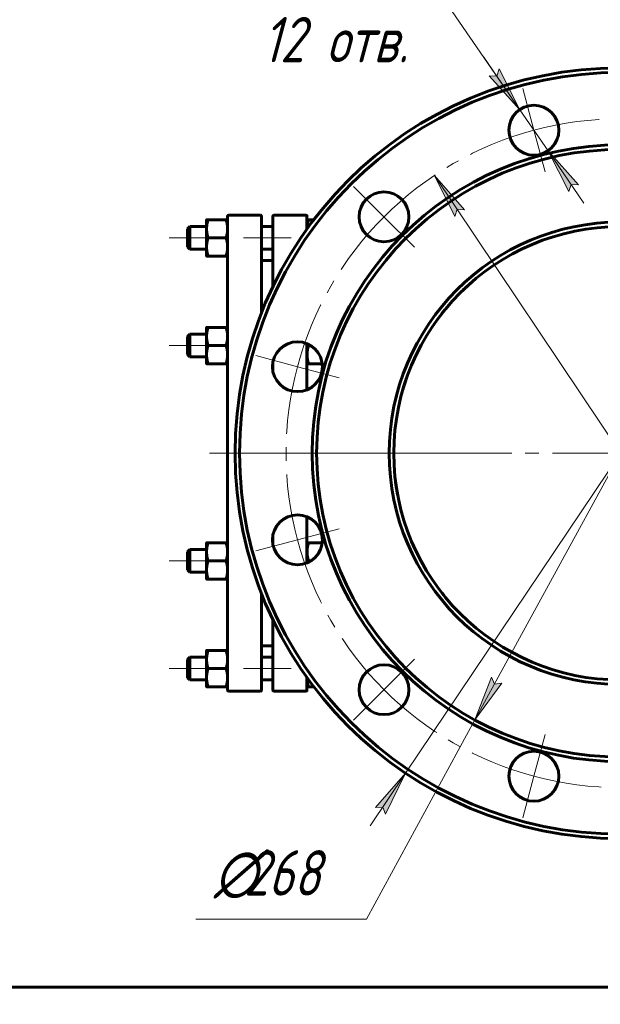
# Model space of a CAD drawing. Header units: millimetres. Extents: x 0 to 420, y -77 to 297.
# Tile 3 of 10: x 86 to 150, y 3 to 112. Entities that reach past the tile are written whole.
import ezdxf

# ---------------------------------------------------------------- set-up
doc = ezdxf.new("R2010")
doc.units = ezdxf.units.MM
for name, pattern in [('K5LT_AXLED', [12, 7.5, -1.5, 1.5, -1.5]), ('K5LT_BASIC', [0]), ('K5LT_THIN', [0])]:
    doc.linetypes.add(name, pattern=pattern)
doc.layers.add('Системный слой', color=7, linetype='Continuous')
doc.layers.add('Системный слой (1)', color=7, linetype='Continuous', true_color=0x6c6c6c)
doc.styles.add('KDIMTEXTSTYLE', font='GOST_AU.SHX', dxfattribs={"width": 0.96, "oblique": 15, "height": 5})
doc.styles.add('KTEXTSTYLE', font='GOST_AU.SHX', dxfattribs={"width": 0.96, "height": 5})
doc.dimstyles.new('KDIMSTYLE (0.25)', dxfattribs={"dimtxt": 5, "dimasz": 1, "dimexe": 2, "dimexo": 0, "dimgap": 1, "dimtad": 1, "dimlfac": 4, "dimtxsty": 'KDIMTEXTSTYLE', "dimsah": 1, "dimcen": 0, "dimdle": 1, "dimadec": 0, "dimazin": 0, "dimtfac": 0.667, "dimtmove": 0, "dimatfit": 3, "dimfxl": 1, "dimtvp": 1, "dimtolj": 1, "dimtzin": 0, "dimarcsym": 0})

# ---------------------------------------------------------------- blocks, each defined once
blk = doc.blocks.new('U23')
at = {"layer": 'Системный слой (1)', "linetype": 'K5LT_BASIC', "lineweight": 60}
for p, q in [((112.38, 90), (112.38, 79.41)), ((112.38, 48.35), (112.38, 37.75))]:
    blk.add_line(p, q, dxfattribs=at)
blk = doc.blocks.new('U24')
at = {"layer": 'Системный слой (1)', "linetype": 'K5LT_BASIC', "lineweight": 60}
for p, q in [((113.63, 82.28), (113.63, 90)), ((113.63, 72.87), (113.63, 73.98)), ((113.63, 53.78), (113.63, 54.89)), ((113.63, 37.75), (113.63, 45.48))]:
    blk.add_line(p, q, dxfattribs=at)
blk = doc.blocks.new('U25')
at = {"layer": 'Системный слой (1)', "linetype": 'K5LT_BASIC', "lineweight": 60}
for p, q in [((127.16, 60.64), (127.19, 60.4)), ((127.19, 60.4), (127.22, 60.16)), ((127.22, 60.16), (127.26, 59.93))]:
    blk.add_line(p, q, dxfattribs=at)
blk = doc.blocks.new('U26')
at = {"layer": 'Системный слой (1)', "linetype": 'K5LT_BASIC', "lineweight": 60}
for p, q in [((128.17, 71.6), (128.29, 71.97)), ((127.94, 70.86), (128.05, 71.24)), ((128.05, 71.24), (128.17, 71.6))]:
    blk.add_line(p, q, dxfattribs=at)
blk = doc.blocks.new('U27')
at = {"layer": 'Системный слой (1)', "linetype": 'K5LT_BASIC', "lineweight": 60}
for p, q in [((127.21, 60.23), (127.15, 60.7)), ((127.29, 59.77), (127.21, 60.23)), ((127.37, 59.31), (127.29, 59.77))]:
    blk.add_line(p, q, dxfattribs=at)
blk = doc.blocks.new('U28')
at = {"layer": 'Системный слой (1)', "linetype": 'K5LT_BASIC', "lineweight": 60}
for p, q in [((117.38, 88.63), (117.38, 88.62)), ((117.38, 88.62), (117.38, 88.62)), ((117.38, 88.62), (117.38, 88.61))]:
    blk.add_line(p, q, dxfattribs=at)
blk = doc.blocks.new('U30')
at = {"layer": 'Системный слой (1)', "linetype": 'K5LT_BASIC', "lineweight": 60}
for p, q in [((131.75, 49.15), (131.73, 49.17)), ((131.76, 49.13), (131.75, 49.15)), ((131.77, 49.11), (131.76, 49.13))]:
    blk.add_line(p, q, dxfattribs=at)
blk = doc.blocks.new('U31')
at = {"layer": 'Системный слой (1)', "linetype": 'K5LT_BASIC', "lineweight": 60}
for p, q in [((128.93, 54.11), (129.1, 53.72)), ((129.1, 53.72), (129.27, 53.34)), ((129.27, 53.34), (129.45, 52.97))]:
    blk.add_line(p, q, dxfattribs=at)
blk = doc.blocks.new('U32')
at = {"layer": 'Системный слой (1)', "linetype": 'K5LT_BASIC', "lineweight": 60}
for p, q in [((128.23, 71.78), (128.09, 71.36)), ((128.37, 72.19), (128.23, 71.78)), ((128.09, 71.36), (127.96, 70.94))]:
    blk.add_line(p, q, dxfattribs=at)
blk = doc.blocks.new('U34')
at = {"layer": 'Системный слой (1)', "linetype": 'K5LT_BASIC', "lineweight": 60}
for p, q in [((117.52, 75.9), (117.53, 75.86)), ((117.53, 75.86), (117.55, 75.81)), ((117.55, 75.81), (117.56, 75.76))]:
    blk.add_line(p, q, dxfattribs=at)
blk = doc.blocks.new('U35')
at = {"layer": 'Системный слой (1)', "linetype": 'K5LT_BASIC', "lineweight": 60}
for p, q in [((117.53, 51.9), (117.51, 51.85)), ((117.55, 51.96), (117.53, 51.9)), ((117.56, 52.01), (117.55, 51.96))]:
    blk.add_line(p, q, dxfattribs=at)
blk = doc.blocks.new('U37')
at = {"layer": 'Системный слой (1)', "linetype": 'K5LT_BASIC', "lineweight": 60}
for p, q in [((117.38, 90), (117.38, 88.61)), ((117.38, 75.96), (117.38, 70.88)), ((117.38, 56.87), (117.38, 51.8)), ((117.38, 39.15), (117.38, 37.75))]:
    blk.add_line(p, q, dxfattribs=at)
blk = doc.blocks.new('U39')
at = {"layer": 'Системный слой (1)', "linetype": 'K5LT_BASIC', "lineweight": 60}
for p, q in [((108.63, 63.88), (108.63, 90)), ((108.63, 37.75), (108.63, 63.88))]:
    blk.add_line(p, q, dxfattribs=at)
blk = doc.blocks.new('U41')
at = {"layer": 'Системный слой (1)', "linetype": 'K5LT_BASIC', "lineweight": 60}
for p, q in [((117.38, 39.15), (117.38, 39.14)), ((117.38, 39.14), (117.38, 39.14)), ((117.38, 39.14), (117.38, 39.13))]:
    blk.add_line(p, q, dxfattribs=at)
blk = doc.blocks.new('U43')
at = {"layer": 'Системный слой (1)', "linetype": 'K5LT_BASIC', "lineweight": 60}
for p, q in [((131.9, 78.82), (132.25, 79.28)), ((132.25, 79.28), (132.59, 79.7)), ((131.56, 78.35), (131.9, 78.82))]:
    blk.add_line(p, q, dxfattribs=at)
blk = doc.blocks.new('U44')
at = {"layer": 'Системный слой (1)', "linetype": 'K5LT_BASIC', "lineweight": 60}
for p, q in [((134.46, 46.02), (134.36, 46.11)), ((134.55, 45.92), (134.46, 46.02)), ((134.65, 45.83), (134.55, 45.92))]:
    blk.add_line(p, q, dxfattribs=at)
blk = doc.blocks.new('U55')
at = {"layer": 'Системный слой (1)', "linetype": 'K5LT_BASIC', "lineweight": 60}
for p, q in [((134.43, 81.71), (134.52, 81.8)), ((134.52, 81.8), (134.6, 81.89)), ((134.6, 81.89), (134.69, 81.97))]:
    blk.add_line(p, q, dxfattribs=at)
blk = doc.blocks.new('U59')
at = {"layer": 'Системный слой (1)', "linetype": 'K5LT_BASIC', "lineweight": 60}
for p, q in [((135.52, 45.03), (135.49, 45.06)), ((135.55, 45.01), (135.52, 45.03)), ((135.58, 44.98), (135.55, 45.01))]:
    blk.add_line(p, q, dxfattribs=at)
blk = doc.blocks.new('U61')
at = {"layer": 'Системный слой (1)', "linetype": 'K5LT_BASIC', "lineweight": 60}
for p, q in [((132.28, 48.44), (132.46, 48.22)), ((132.46, 48.22), (132.63, 48.01)), ((132.63, 48.01), (132.8, 47.8))]:
    blk.add_line(p, q, dxfattribs=at)
blk = doc.blocks.new('U63')
at = {"layer": 'Системный слой (1)', "linetype": 'K5LT_BASIC', "lineweight": 60}
for p, q in [((132.54, 79.64), (132.16, 79.16)), ((131.77, 78.64), (131.38, 78.09)), ((132.16, 79.16), (131.77, 78.64))]:
    blk.add_line(p, q, dxfattribs=at)
blk = doc.blocks.new('U68')
at = {"layer": 'Системный слой (1)', "linetype": 'K5LT_BASIC', "lineweight": 60}
for p, q in [((135.75, 82.92), (135.74, 82.92)), ((135.74, 82.92), (135.74, 82.91)), ((135.75, 82.92), (135.75, 82.92))]:
    blk.add_line(p, q, dxfattribs=at)
blk = doc.blocks.new('U70')
at = {"layer": 'Системный слой (1)', "linetype": 'K5LT_AXLED', "lineweight": 18}
for q in [(151.95, 108.38), (107.45, 63.88), (196.45, 63.88), (151.95, 19.38)]:
    blk.add_line((151.95, 63.88), q, dxfattribs=at)
blk = doc.blocks.new('D2')
at = {"layer": 'Системный слой (1)'}
for points in [[(140.84, 101.76), (138.56, 106.26), (138.3, 105.47), (137.47, 105.51)], [(147.33, 93.48), (143.96, 97.23), (146.25, 92.74), (146.51, 93.52)]]:
    blk.add_hatch(color=256, dxfattribs=at).paths.add_polyline_path(points)
at = {"layer": 'Системный слой (1)', "linetype": 'K5LT_THIN', "lineweight": 18}
for p, q in [((140.84, 101.76), (132.59, 113.78)), ((140.84, 101.76), (136.88, 107.54)), ((138.3, 105.47), (137.47, 105.51)), ((137.47, 105.51), (140.84, 101.76)), ((138.56, 106.26), (138.3, 105.47)), ((140.84, 101.76), (138.56, 106.26)), ((143.96, 97.23), (140.84, 101.76)), ((143.96, 97.23), (146.25, 92.74)), ((147.33, 93.48), (143.96, 97.23)), ((143.96, 97.23), (147.92, 91.46)), ((146.25, 92.74), (146.51, 93.52)), ((146.51, 93.52), (147.33, 93.48))]:
    blk.add_line(p, q, dxfattribs=at)
blk.add_wipeout([(112.47, 105.4), (112.47, 122.16), (129.87, 122.16), (129.87, 105.4)]).dxf.layer = 'Системный слой (1)'
blk.add_line((132.59, 113.78), (110.47, 113.78), dxfattribs=at)
at = {"layer": 'Системный слой (1)', "char_height": 5, "attachment_point": 1, "style": 'KTEXTSTYLE'}
for s, insert in [('\\H5.0;\\W1.000;\\Q15;\\Q15;\\W0.960;∅', (112.47, 121.37)), ('\\H5.0;\\W1.000;\\Q15;\\Q15;\\W0.960;22', (115.78, 121.37)), ('\\H5.0;\\W1.000;\\Q15;\\Q15;\\W0.960;12 отв.', (112.47, 111.99))]:
    blk.add_mtext(s, dxfattribs=dict(at, insert=insert))
blk = doc.blocks.new('KDIMARROW_01')
at = {"layer": 'Системный слой'}
blk.add_hatch(color=0, dxfattribs=at).paths.add_polyline_path([(0, 0), (-5, 0.66), (-4.5, 0), (-5, -0.66)])
at = {"layer": 'Системный слой', "color": 0, "linetype": 'K5LT_THIN', "lineweight": 18}
for p, q in [((-4.5, 0), (-5, 0.66)), ((-5, 0.66), (0, 0)), ((0, 0), (-5, -0.66)), ((-5, -0.66), (-4.5, 0))]:
    blk.add_line(p, q, dxfattribs=at)
at = {"layer": 'Системный слой (1)', "color": 0, "linetype": 'K5LT_THIN', "lineweight": 18}
blk.add_line((151.95, 205.09), (151.7, 205.09), dxfattribs=at)
blk = doc.blocks.new('U71')
at = {"layer": 'Системный слой (1)', "linetype": 'K5LT_AXLED', "lineweight": 18}
for p, q in [((142.4, 99.5), (141.17, 104.09)), ((161.49, 99.5), (162.72, 104.09)), ((143.63, 94.91), (142.4, 99.5)), ((160.26, 94.91), (161.49, 99.5)), ((125.87, 89.95), (122.51, 93.31)), ((178.02, 89.95), (181.38, 93.31)), ((129.23, 86.6), (125.87, 89.95)), ((174.66, 86.6), (178.02, 89.95)), ((116.33, 73.42), (111.74, 74.65)), ((187.56, 73.42), (192.15, 74.65)), ((120.92, 72.19), (116.33, 73.42)), ((182.98, 72.19), (187.56, 73.42)), ((120.92, 55.56), (116.33, 54.34)), ((182.98, 55.56), (187.56, 54.34)), ((116.33, 54.34), (111.74, 53.11)), ((187.56, 54.34), (192.15, 53.11)), ((129.23, 41.16), (125.87, 37.8)), ((174.66, 41.16), (178.02, 37.8)), ((125.87, 37.8), (122.51, 34.45)), ((178.02, 37.8), (181.38, 34.45)), ((143.63, 32.85), (142.4, 28.26)), ((160.26, 32.85), (161.49, 28.26)), ((142.4, 28.26), (141.17, 23.67)), ((161.49, 28.26), (162.72, 23.67))]:
    blk.add_line(p, q, dxfattribs=at)
for start, end in [(75, 105), (105, 135), (45, 75), (135, 165), (15, 45), (165, 195), (345, 15), (195, 225), (315, 345), (225, 255), (285, 315), (255, 285)]:
    blk.add_arc((151.95, 63.88), 36.88, start, end, dxfattribs=at)
blk = doc.blocks.new('D3')
at = {"layer": 'Системный слой (1)'}
for points in [[(175.63, 99.17), (178.97, 102.95), (178.14, 102.9), (177.87, 103.68)], [(126.02, 24.07), (128.26, 28.59), (124.92, 24.81), (125.75, 24.86)]]:
    blk.add_hatch(color=256, dxfattribs=at).paths.add_polyline_path(points)
at = {"layer": 'Системный слой (1)', "linetype": 'K5LT_THIN', "lineweight": 18}
for p, q in [((175.63, 99.17), (185.45, 113.78)), ((185.45, 113.78), (203.7, 113.78)), ((175.63, 99.17), (179.54, 104.98)), ((177.87, 103.68), (175.63, 99.17)), ((178.14, 102.9), (177.87, 103.68)), ((175.63, 99.17), (178.97, 102.95)), ((178.97, 102.95), (178.14, 102.9)), ((128.26, 28.59), (175.63, 99.17)), ((128.26, 28.59), (124.36, 22.78)), ((128.26, 28.59), (124.92, 24.81)), ((126.02, 24.07), (128.26, 28.59)), ((124.92, 24.81), (125.75, 24.86)), ((125.75, 24.86), (126.02, 24.07))]:
    blk.add_line(p, q, dxfattribs=at)
blk.add_wipeout([(187.45, 114.78), (187.45, 122.16), (201.13, 122.16), (201.13, 114.78)]).dxf.layer = 'Системный слой (1)'
at = {"layer": 'Системный слой (1)', "char_height": 5, "attachment_point": 1, "style": 'KTEXTSTYLE'}
for s, insert in [('\\H5.0;\\W1.000;\\Q15;\\Q15;\\W0.960;∅', (187.45, 121.37)), ('\\H5.0;\\W1.000;\\Q15;\\Q15;\\W0.960;340', (190.75, 121.37))]:
    blk.add_mtext(s, dxfattribs=dict(at, insert=insert))
blk = doc.blocks.new('KDIMARROW_02')
at = {"layer": 'Системный слой'}
blk.add_hatch(color=0, dxfattribs=at).paths.add_polyline_path([(4.5, 0), (5, 0.66), (0, 0), (5, -0.66)])
at = {"layer": 'Системный слой', "color": 0, "linetype": 'K5LT_THIN', "lineweight": 18}
for p, q in [((5, 0.66), (0, 0)), ((0, 0), (5, -0.66)), ((0, 0), (7, 0)), ((4.5, 0), (5, 0.66)), ((5, -0.66), (4.5, 0))]:
    blk.add_line(p, q, dxfattribs=at)
at = {"layer": 'Системный слой (1)', "color": 0, "linetype": 'K5LT_THIN', "lineweight": 18}
blk.add_line((151.95, 205.09), (151.7, 205.09), dxfattribs=at)
blk = doc.blocks.new('D4')
at = {"layer": 'Системный слой (1)'}
for points in [[(134.76, 90.73), (131.43, 94.52), (133.67, 90), (133.94, 90.78)], [(172.46, 33.24), (170.22, 37.76), (169.95, 36.98), (169.13, 37.02)]]:
    blk.add_hatch(color=256, dxfattribs=at).paths.add_polyline_path(points)
at = {"layer": 'Системный слой (1)', "linetype": 'K5LT_THIN', "lineweight": 18}
for p, q in [((131.43, 94.52), (134.76, 90.73)), ((133.67, 90), (131.43, 94.52)), ((131.43, 94.52), (172.46, 33.24)), ((133.94, 90.78), (133.67, 90)), ((134.76, 90.73), (133.94, 90.78)), ((172.46, 33.24), (169.13, 37.02)), ((169.13, 37.02), (169.95, 36.98)), ((169.95, 36.98), (170.22, 37.76)), ((170.22, 37.76), (172.46, 33.24)), ((172.46, 33.24), (186.33, 12.51)), ((186.33, 12.51), (204.58, 12.51))]:
    blk.add_line(p, q, dxfattribs=at)
blk.add_wipeout([(188.33, 13.51), (188.33, 20.89), (202.01, 20.89), (202.01, 13.51)]).dxf.layer = 'Системный слой (1)'
at = {"layer": 'Системный слой (1)', "char_height": 5, "attachment_point": 1, "style": 'KTEXTSTYLE'}
for s, insert in [('\\H5.0;\\W1.000;\\Q15;\\Q15;\\W0.960;∅', (188.33, 20.1)), ('\\H5.0;\\W1.000;\\Q15;\\Q15;\\W0.960;295', (191.64, 20.1))]:
    blk.add_mtext(s, dxfattribs=dict(at, insert=insert))
blk = doc.blocks.new('D5')
at = {"layer": 'Системный слой (1)'}
for points in [[(166.17, 88.58), (167.99, 93.29), (165.02, 89.21), (165.83, 89.34)], [(135.9, 34.47), (138.88, 38.54), (138.06, 38.42), (137.72, 39.17)]]:
    blk.add_hatch(color=256, dxfattribs=at).paths.add_polyline_path(points)
at = {"layer": 'Системный слой (1)', "linetype": 'K5LT_THIN', "lineweight": 18}
for p, q in [((167.99, 93.29), (135.9, 34.47)), ((165.02, 89.21), (167.99, 93.29)), ((167.99, 93.29), (166.17, 88.58)), ((165.83, 89.34), (165.02, 89.21)), ((166.17, 88.58), (165.83, 89.34)), ((135.9, 34.47), (137.72, 39.17)), ((137.72, 39.17), (138.06, 38.42)), ((138.88, 38.54), (135.9, 34.47)), ((138.06, 38.42), (138.88, 38.54)), ((135.9, 34.47), (123.93, 12.51)), ((123.93, 12.51), (105.14, 12.51))]:
    blk.add_line(p, q, dxfattribs=at)
blk.add_wipeout([(107.14, 13.51), (107.14, 20.89), (121.34, 20.89), (121.34, 13.51)]).dxf.layer = 'Системный слой (1)'
at = {"layer": 'Системный слой (1)', "char_height": 5, "attachment_point": 1, "style": 'KTEXTSTYLE'}
for s, insert in [('\\H5.0;\\W1.000;\\Q15;\\Q15;\\W0.960;∅', (107.14, 20.1)), ('\\H5.0;\\W1.000;\\Q15;\\Q15;\\W0.960;268', (110.45, 20.1))]:
    blk.add_mtext(s, dxfattribs=dict(at, insert=insert))
blk = doc.blocks.new('U99')
at = {"linetype": 'K5LT_BASIC', "lineweight": 60}
blk.add_line((415, 5), (20, 5), dxfattribs=at)

msp = doc.modelspace()

# ---------------------------------------------------------------- linework, layer by layer
at = {"layer": 'Системный слой (1)', "linetype": 'K5LT_BASIC', "lineweight": 60}
for p, q in [((108.7582, 90.1295), (112.2582, 90.1295)), ((117.2582, 90.1295), (113.7582, 90.1295)), ((106.3082, 88.6305), (106.3082, 89.6295)), ((106.4868, 89.6302), (108.4545, 89.6302)), ((117.5618, 89.6305), (118.1354, 89.6305)), ((104.1957, 88.6295), (104.4457, 88.8795)), ((104.1957, 86.6295), (104.1957, 88.6295)), ((104.4457, 88.8795), (106.3082, 88.8795)), ((104.4457, 88.8795), (104.4457, 87.6295)), ((106.3082, 86.6305), (106.3082, 88.6305)), ((112.3832, 88.8795), (113.6332, 88.8795)), ((104.4457, 87.6295), (104.4457, 86.3795)), ((106.4868, 87.6309), (108.4545, 87.6309)), ((104.1957, 86.6295), (104.4457, 86.3795)), ((104.4457, 86.3795), (106.3082, 86.3795)), ((106.3082, 85.6295), (106.3082, 86.6305)), ((112.3832, 86.3795), (113.6332, 86.3795)), ((106.3082, 85.6295), (106.3082, 85.6295)), ((106.4868, 85.6302), (108.4545, 85.6302)), ((106.4868, 85.6288), (108.4545, 85.6288)), ((112.3832, 85.1295), (113.6332, 85.1295)), ((135.7377, 82.9137), (135.7473, 82.9218)), ((135.747, 82.9216), (135.7427, 82.918)), ((135.7473, 82.9218), (135.7472, 82.9217)), ((106.3082, 76.7555), (106.3082, 77.7545)), ((106.4868, 77.7552), (108.4545, 77.7552)), ((104.1957, 76.7545), (104.4457, 77.0045)), ((104.1957, 74.7545), (104.1957, 76.7545)), ((104.4457, 77.0045), (104.4457, 75.7545)), ((104.4457, 77.0045), (106.3082, 77.0045)), ((106.3082, 74.7555), (106.3082, 76.7555)), ((104.4457, 75.7545), (104.4457, 74.5045)), ((106.4868, 75.7559), (108.4545, 75.7559)), ((117.5618, 75.7565), (117.7829, 75.7565)), ((104.1957, 74.7545), (104.4457, 74.5045)), ((104.4457, 74.5045), (106.3082, 74.5045)), ((106.3082, 73.7545), (106.3082, 74.7555)), ((106.3082, 73.7545), (106.3082, 73.7545)), ((106.4868, 73.7552), (108.4545, 73.7552)), ((106.4868, 73.7538), (108.4545, 73.7538)), ((117.5618, 73.7555), (119.057, 73.7555)), ((117.5618, 73.7535), (119.0573, 73.7535)), ((104.1957, 53.0045), (104.4457, 53.2545)), ((104.4457, 53.2545), (106.3082, 53.2545)), ((104.4457, 53.2545), (104.4457, 52.0045)), ((106.3082, 53.0055), (106.3082, 54.0045)), ((106.4868, 54.0052), (108.4545, 54.0052)), ((117.5618, 54.0055), (119.0573, 54.0055)), ((104.1957, 51.0045), (104.1957, 53.0045)), ((106.3082, 51.0055), (106.3082, 53.0055)), ((104.4457, 52.0045), (104.4457, 50.7545)), ((106.4868, 52.0059), (108.4545, 52.0059)), ((117.5618, 52.0065), (117.7894, 52.0065)), ((104.1957, 51.0045), (104.4457, 50.7545)), ((104.4457, 50.7545), (106.3082, 50.7545)), ((106.3082, 50.0045), (106.3082, 51.0055)), ((106.3082, 50.0045), (106.3082, 50.0045)), ((106.4868, 50.0052), (108.4545, 50.0052)), ((106.4868, 50.0038), (108.4545, 50.0038)), ((112.3832, 42.6295), (113.6332, 42.6295)), ((104.1957, 41.1295), (104.4457, 41.3795)), ((104.4457, 41.3795), (104.4457, 40.1295)), ((104.4457, 41.3795), (106.3082, 41.3795)), ((106.3082, 41.1305), (106.3082, 42.1295)), ((106.4868, 42.1302), (108.4545, 42.1302)), ((112.3832, 41.3795), (113.6332, 41.3795)), ((104.1957, 39.1295), (104.1957, 41.1295)), ((106.3082, 39.1305), (106.3082, 41.1305)), ((104.1957, 39.1295), (104.4457, 38.8795)), ((104.4457, 40.1295), (104.4457, 38.8795)), ((106.3082, 38.1295), (106.3082, 39.1305)), ((106.4868, 40.1309), (108.4545, 40.1309)), ((104.4457, 38.8795), (106.3082, 38.8795)), ((106.3082, 38.1295), (106.3082, 38.1295)), ((106.4868, 38.1302), (108.4545, 38.1302)), ((106.4868, 38.1288), (108.4545, 38.1288)), ((112.3832, 38.8795), (113.6332, 38.8795)), ((117.5618, 38.1305), (118.1338, 38.1305)), ((117.5618, 38.1285), (118.1354, 38.1285)), ((108.7582, 37.6295), (112.2582, 37.6295)), ((117.2582, 37.6295), (113.7582, 37.6295))]:
    msp.add_line(p, q, dxfattribs=at)
at = {"layer": 'Системный слой (1)', "linetype": 'K5LT_AXLED', "lineweight": 18}
for p, q in [((108.3082, 87.6295), (102.1957, 87.6295)), ((115.6332, 87.6295), (110.3832, 87.6295)), ((108.3082, 75.7545), (102.1957, 75.7545)), ((132.927, 63.8795), (106.6332, 63.8795)), ((108.3082, 52.0045), (102.1957, 52.0045)), ((108.3082, 40.1295), (102.1957, 40.1295)), ((115.6332, 40.1295), (110.3832, 40.1295))]:
    msp.add_line(p, q, dxfattribs=at)
at = {"layer": 'Системный слой (1)', "linetype": 'K5LT_BASIC', "lineweight": 60}
for centre, radius in [((151.9457, 63.8795), 42), ((142.4017, 99.498), 2.75), ((151.9457, 63.8795), 34), ((151.9457, 63.8795), 33.5), ((125.8711, 89.954), 2.75), ((151.9457, 63.8795), 25.5), ((151.9457, 63.8795), 25), ((116.3271, 73.4234), 2.75), ((116.3271, 54.3355), 2.75), ((125.8711, 37.8049), 2.75), ((142.4017, 28.261), 2.75)]:
    msp.add_circle(centre, radius, dxfattribs=at)
for centre, radius, start, end in [((151.9457, 63.8795), 42.5, 0, 180), ((108.7582, 90.0045), 0.125, 90, 180), ((112.2582, 90.0045), 0.125, 0, 90), ((113.7582, 90.0045), 0.125, 90, 180), ((117.2582, 90.0045), 0.125, 0, 90), ((151.9457, 63.8795), 42.5, 180, 0), ((108.7582, 37.7545), 0.125, 180, 270), ((112.2582, 37.7545), 0.125, 270, 0), ((113.7582, 37.7545), 0.125, 180, 270), ((117.2582, 37.7545), 0.125, 270, 0)]:
    msp.add_arc(centre, radius, start, end, dxfattribs=at)
for points, weights in [([(106.3082, 89.6295), (106.3082, 89.6298), (106.4868, 89.6302)], [1, 1.0379548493, 1]), ([(106.4868, 89.6302), (106.3082, 89.0945), (106.3082, 88.6305)], [1, 1.0379548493, 1]), ([(108.4545, 89.6302), (108.6332, 89.6298), (108.6332, 89.6295)], [1, 1.0379548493, 1]), ([(108.6332, 88.6305), (108.6332, 89.0945), (108.4545, 89.6302)], [1, 1.0379548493, 1]), ([(117.3832, 89.6295), (117.3832, 89.6299), (117.5618, 89.6305)], [1, 1.0379548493, 1]), ([(117.5618, 89.6305), (117.3832, 89.0949), (117.3832, 88.631)], [1, 1.0379548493, 1]), ([(106.3082, 88.6305), (106.3082, 88.1666), (106.4868, 87.6309)], [1, 1.0379548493, 1]), ([(108.4545, 87.6309), (108.6332, 88.1666), (108.6332, 88.6305)], [1, 1.0379548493, 1]), ([(106.4868, 87.6309), (106.3082, 87.0948), (106.3082, 86.6305)], [1, 1.0379548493, 1]), ([(108.6332, 86.6305), (108.6332, 87.0948), (108.4545, 87.6309)], [1, 1.0379548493, 1]), ([(106.3082, 86.6305), (106.3082, 86.1662), (106.4868, 85.6302)], [1, 1.0379548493, 1]), ([(108.4545, 85.6302), (108.6332, 86.1662), (108.6332, 86.6305)], [1, 1.0379548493, 1]), ([(106.4868, 85.6302), (106.3082, 85.6298), (106.3082, 85.6295)], [1, 1.0379548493, 1]), ([(106.3082, 85.6295), (106.3082, 85.6292), (106.4868, 85.6288)], [1, 1.0379548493, 1]), ([(108.6332, 85.6295), (108.6332, 85.6298), (108.4545, 85.6302)], [1, 1.0379548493, 1]), ([(108.4545, 85.6288), (108.6332, 85.6292), (108.6332, 85.6295)], [1, 1.0379548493, 1]), ([(106.3082, 77.7545), (106.3082, 77.7548), (106.4868, 77.7552)], [1, 1.0379548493, 1]), ([(106.4868, 77.7552), (106.3082, 77.2195), (106.3082, 76.7555)], [1, 1.0379548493, 1]), ([(108.4545, 77.7552), (108.6332, 77.7548), (108.6332, 77.7545)], [1, 1.0379548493, 1]), ([(108.6332, 76.7555), (108.6332, 77.2195), (108.4545, 77.7552)], [1, 1.0379548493, 1]), ([(106.3082, 76.7555), (106.3082, 76.2916), (106.4868, 75.7559)], [1, 1.0379548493, 1]), ([(108.4545, 75.7559), (108.6332, 76.2916), (108.6332, 76.7555)], [1, 1.0379548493, 1]), ([(106.4868, 75.7559), (106.3082, 75.2198), (106.3082, 74.7555)], [1, 1.0379548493, 1]), ([(108.6332, 74.7555), (108.6332, 75.2198), (108.4545, 75.7559)], [1, 1.0379548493, 1]), ([(117.5618, 75.7565), (117.3832, 75.2203), (117.3832, 74.756)], [1, 1.0379548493, 1]), ([(106.3082, 74.7555), (106.3082, 74.2912), (106.4868, 73.7552)], [1, 1.0379548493, 1]), ([(108.4545, 73.7552), (108.6332, 74.2912), (108.6332, 74.7555)], [1, 1.0379548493, 1]), ([(117.3832, 74.756), (117.3832, 74.2916), (117.5618, 73.7555)], [1, 1.0379548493, 1]), ([(106.4868, 73.7552), (106.3082, 73.7548), (106.3082, 73.7545)], [1, 1.0379548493, 1]), ([(106.3082, 73.7545), (106.3083, 73.7542), (106.4868, 73.7538)], [1.00008146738, 1.0379140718, 1]), ([(108.6332, 73.7545), (108.6332, 73.7548), (108.4545, 73.7552)], [1, 1.0379548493, 1]), ([(108.4545, 73.7538), (108.6332, 73.7542), (108.6332, 73.7545)], [1, 1.0379548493, 1]), ([(117.5618, 73.7555), (117.3832, 73.7549), (117.3832, 73.7545)], [1, 1.0379548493, 1]), ([(117.3832, 73.7545), (117.3832, 73.754), (117.5618, 73.7535)], [1, 1.0379548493, 1]), ([(106.3082, 54.0045), (106.3082, 54.0048), (106.4868, 54.0052)], [1, 1.0379548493, 1]), ([(106.4868, 54.0052), (106.3082, 53.4695), (106.3082, 53.0055)], [1, 1.0379548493, 1]), ([(108.6332, 53.0055), (108.6332, 53.4695), (108.4545, 54.0052)], [1, 1.0379548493, 1]), ([(108.4545, 54.0052), (108.6332, 54.0048), (108.6332, 54.0045)], [1, 1.0379548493, 1]), ([(117.3832, 54.0045), (117.3834, 54.0049), (117.5618, 54.0055)], [1.00011872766, 1.03789539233, 1]), ([(117.5618, 54.0055), (117.3832, 53.4699), (117.3832, 53.006)], [1, 1.0379548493, 1]), ([(106.3082, 53.0055), (106.3082, 52.5416), (106.4868, 52.0059)], [1, 1.0379548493, 1]), ([(108.4545, 52.0059), (108.6332, 52.5416), (108.6332, 53.0055)], [1, 1.0379548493, 1]), ([(117.3832, 53.006), (117.3832, 52.5421), (117.5618, 52.0065)], [1, 1.0379548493, 1]), ([(106.4868, 52.0059), (106.3082, 51.4698), (106.3082, 51.0055)], [1, 1.0379548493, 1]), ([(108.6332, 51.0055), (108.6332, 51.4698), (108.4545, 52.0059)], [1, 1.0379548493, 1]), ([(106.4868, 50.0052), (106.3082, 50.0048), (106.3082, 50.0045)], [1, 1.0379548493, 1]), ([(106.3082, 50.0045), (106.3082, 50.0042), (106.4868, 50.0038)], [1, 1.0379548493, 1]), ([(106.3082, 51.0055), (106.3082, 50.5412), (106.4868, 50.0052)], [1, 1.0379548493, 1]), ([(108.4545, 50.0052), (108.6332, 50.5412), (108.6332, 51.0055)], [1, 1.0379548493, 1]), ([(108.6332, 50.0045), (108.6332, 50.0048), (108.4545, 50.0052)], [1, 1.0379548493, 1]), ([(108.4545, 50.0038), (108.6332, 50.0042), (108.6332, 50.0045)], [1, 1.0379548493, 1]), ([(106.3082, 42.1295), (106.3082, 42.1298), (106.4868, 42.1302)], [1, 1.0379548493, 1]), ([(106.4868, 42.1302), (106.3082, 41.5945), (106.3082, 41.1305)], [1, 1.0379548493, 1]), ([(108.6332, 41.1305), (108.6332, 41.5945), (108.4545, 42.1302)], [1, 1.0379548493, 1]), ([(108.4545, 42.1302), (108.6332, 42.1298), (108.6332, 42.1295)], [1, 1.0379548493, 1]), ([(106.3082, 41.1305), (106.3082, 40.6666), (106.4868, 40.1309)], [1, 1.0379548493, 1]), ([(108.4545, 40.1309), (108.6332, 40.6666), (108.6332, 41.1305)], [1, 1.0379548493, 1]), ([(106.4868, 40.1309), (106.3082, 39.5948), (106.3082, 39.1305)], [1, 1.0379548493, 1]), ([(106.3082, 39.1305), (106.3082, 38.6662), (106.4868, 38.1302)], [1, 1.0379548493, 1]), ([(108.6332, 39.1305), (108.6332, 39.5948), (108.4545, 40.1309)], [1, 1.0379548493, 1]), ([(108.4545, 38.1302), (108.6332, 38.6662), (108.6332, 39.1305)], [1, 1.0379548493, 1]), ([(117.3832, 39.131), (117.3832, 38.6666), (117.5618, 38.1305)], [1, 1.0379548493, 1]), ([(106.4868, 38.1302), (106.3082, 38.1298), (106.3082, 38.1295)], [1, 1.0379548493, 1]), ([(106.3082, 38.1295), (106.3082, 38.1292), (106.4868, 38.1288)], [1, 1.0379548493, 1]), ([(108.6332, 38.1295), (108.6332, 38.1298), (108.4545, 38.1302)], [1, 1.0379548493, 1]), ([(108.4545, 38.1288), (108.6332, 38.1292), (108.6332, 38.1295)], [1, 1.0379548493, 1]), ([(117.5618, 38.1305), (117.3832, 38.1299), (117.3832, 38.1295)], [1, 1.0379548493, 1]), ([(117.3832, 38.1295), (117.3832, 38.129), (117.5618, 38.1285)], [1, 1.0379548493, 1])]:
    msp.add_rational_spline(points, weights, degree=2, dxfattribs=at)
for points, knots in [([(133.9253, 81.2081), (134.0424, 81.3298), (134.1565, 81.4459), (134.3768, 81.6661), (134.4831, 81.7703), (134.6862, 81.9663), (134.7831, 82.058), (134.8817, 82.1502), (134.8889, 82.1569), (134.9116, 82.1781), (134.9269, 82.1923), (134.9471, 82.211), (134.9521, 82.2157), (134.9589, 82.2219), (134.9605, 82.2235), (134.9628, 82.2256), (134.9634, 82.2261), (134.9641, 82.2268), (134.9643, 82.227), (134.9647, 82.2273), (134.9649, 82.2275), (134.9652, 82.2278), (134.9654, 82.228), (134.9658, 82.2283), (134.966, 82.2286), (134.9668, 82.2293), (134.9673, 82.2297), (134.9688, 82.2311), (134.9697, 82.232), (134.9727, 82.2348), (134.9747, 82.2366), (134.9806, 82.242), (134.9845, 82.2457), (134.9962, 82.2565), (135.004, 82.2636), (135.0271, 82.2849), (135.0423, 82.2989), (135.0873, 82.3401), (135.1165, 82.3667), (135.2189, 82.4596), (135.2873, 82.5208), (135.3493, 82.5759)], [0, 0, 0, 0, 6.4, 6.4, 12.8, 12.8, 19.2, 19.2, 19.71029226, 19.71029226, 20.80388235, 20.80388235, 21.17127771, 21.17127771, 21.29470545, 21.29470545, 21.33617142, 21.33617142, 21.35010206, 21.35010206, 21.36403269, 21.36403269, 21.37430939, 21.37430939, 21.39303583, 21.39303583, 21.42957521, 21.42957521, 21.50219724, 21.50219724, 21.64721291, 21.64721291, 21.93678753, 21.93678753, 22.51502327, 22.51502327, 23.6696678, 23.6696678, 25.9753029, 25.9753029, 32, 32, 32, 32]), ([(135.4067, 82.6268), (135.3944, 82.616), (135.3819, 82.6049), (135.3561, 82.5821), (135.343, 82.5704), (135.3162, 82.5466), (135.3025, 82.5344), (135.2746, 82.5094), (135.2603, 82.4967), (135.2313, 82.4707), (135.2166, 82.4574), (135.2016, 82.4439)], [0, 0, 0, 0, 3.64329967, 3.64329967, 7.28659935, 7.28659935, 10.92989902, 10.92989902, 14.57319869, 14.57319869, 18.21649837, 18.21649837, 18.21649837, 18.21649837]), ([(135.7472, 82.9217), (135.7472, 82.9217), (135.7472, 82.9217), (135.7472, 82.9217), (135.7472, 82.9217), (135.7472, 82.9217), (135.7472, 82.9217), (135.7472, 82.9217), (135.7472, 82.9217), (135.7472, 82.9217), (135.7472, 82.9217), (135.7472, 82.9217), (135.7472, 82.9217), (135.7472, 82.9217), (135.7472, 82.9217), (135.7472, 82.9217), (135.7472, 82.9217), (135.7472, 82.9217), (135.7472, 82.9217), (135.7472, 82.9217), (135.7472, 82.9217), (135.7473, 82.9218), (135.7473, 82.9218), (135.7473, 82.9218), (135.7474, 82.9219), (135.7474, 82.9219), (135.7474, 82.9219), (135.7475, 82.922), (135.7475, 82.922), (135.7475, 82.922), (135.7476, 82.922), (135.7476, 82.9221), (135.7476, 82.9221), (135.7477, 82.9222), (135.7478, 82.9222), (135.7479, 82.9223), (135.7479, 82.9223), (135.748, 82.9224), (135.748, 82.9224), (135.7481, 82.9225), (135.7481, 82.9225), (135.7482, 82.9226), (135.7482, 82.9226), (135.7483, 82.9226), (135.7483, 82.9227), (135.7485, 82.9228), (135.7486, 82.9229), (135.7488, 82.9231), (135.749, 82.9232), (135.7494, 82.9236), (135.7497, 82.9238), (135.7504, 82.9244), (135.7509, 82.9248), (135.7522, 82.9259), (135.7529, 82.9266), (135.7537, 82.9272)], [0, 0, 0, 0, 0.11384504, 0.11384504, 0.54074395, 0.54074395, 0.92883387, 0.92883387, 1.28164289, 1.28164289, 1.60237836, 1.60237836, 1.89395606, 1.89395606, 2.15902669, 2.15902669, 2.4, 2.4, 2.64097331, 2.64097331, 4.92197755, 4.92197755, 5.56320424, 5.56320424, 6.20443093, 6.20443093, 6.45972115, 6.45972115, 6.71501137, 6.71501137, 6.87836643, 6.87836643, 7.04172149, 7.04172149, 7.22403674, 7.22403674, 7.40635198, 7.40635198, 7.48151907, 7.48151907, 7.63185325, 7.63185325, 7.68589343, 7.68589343, 7.79397378, 7.79397378, 8.0101345, 8.0101345, 8.44245592, 8.44245592, 9.02439469, 9.02439469, 10.18827223, 10.18827223, 12, 12, 12, 12])]:
    msp.add_open_spline(points, degree=3, knots=knots, dxfattribs=at)

# ---------------------------------------------------------------- block references
at = {"layer": 'Системный слой (1)'}
for name in ['U70', 'U39', 'U23', 'U24', 'U37', 'U28', 'U68', 'U55', 'U63', 'U43', 'U34', 'U26', 'U32', 'U27', 'U25', 'U31', 'U35', 'U30', 'U61', 'U44', 'U59', 'U41']:
    msp.add_blockref(name, (0, 0), dxfattribs=at)

# ---------------------------------------------------------------- next in the draw order: dimensions: what is measured, and where the dimension line sits
dim = msp.add_diameter_dim_2p(p1=(148.6288, 90.4303), p2=(136.1746, 108.5657), dimstyle='KDIMSTYLE (0.25)', override={"dimtih": 1, "dimtoh": 1, "dimpost": '\\H5.0;\\W0.960;\\Q15;<>\\X\\H5.0;\\W0.960;\\Q15;\\Q15;12 отв.', "dimblk1": 'KDIMARROW_01', "dimblk2": 'KDIMARROW_01', "dimtol": 1, "dimtp": 0, "dimtm": 0, "dimtdec": 5, "dimtmove": 1, "dimatfit": 2, "dimtolj": 1}, dxfattribs=at)
dim.commit()
dim.dimension.update_dxf_attribs({"geometry": 'D2', "text_midpoint": (130.5927, 113.7816)})

# ---------------------------------------------------------------- next in the draw order: block references
msp.add_blockref('U71', (0, 0), dxfattribs=at)

# ---------------------------------------------------------------- next in the draw order: dimensions: what is measured, and where the dimension line sits
dim = msp.add_diameter_dim_2p(p1=(57.193, -77.2656), p2=(246.6983, 205.0246), dimstyle='KDIMSTYLE (0.25)', override={"dimtih": 1, "dimtoh": 1, "dimpost": '\\H5.0;\\W0.960;\\Q15;<>', "dimblk1": 'KDIMARROW_02', "dimblk2": 'KDIMARROW_02', "dimtol": 1, "dimtp": 0, "dimtm": 0, "dimtdec": 5, "dimtmove": 1, "dimatfit": 2, "dimtolj": 1}, dxfattribs=at)
dim.commit()
dim.dimension.update_dxf_attribs({"geometry": 'D3', "text_midpoint": (187.4457, 113.7816), "dimtype": 163})

# ---------------------------------------------------------------- next in the draw order: dimensions: what is measured, and where the dimension line sits
dim = msp.add_diameter_dim_2p(p1=(69.898, 186.4537), p2=(233.9933, -58.6947), dimstyle='KDIMSTYLE (0.25)', override={"dimtih": 1, "dimtoh": 1, "dimpost": '\\H5.0;\\W0.960;\\Q15;<>', "dimblk1": 'KDIMARROW_01', "dimblk2": 'KDIMARROW_01', "dimtol": 1, "dimtp": 0, "dimtm": 0, "dimtdec": 5, "dimtmove": 1, "dimatfit": 2, "dimtolj": 1}, dxfattribs=at)
dim.commit()
dim.dimension.update_dxf_attribs({"geometry": 'D4', "text_midpoint": (188.3295, 12.5121), "dimtype": 163})

# ---------------------------------------------------------------- next in the draw order: dimensions: what is measured, and where the dimension line sits
dim = msp.add_diameter_dim_2p(p1=(216.1128, 181.517), p2=(87.7785, -53.758), dimstyle='KDIMSTYLE (0.25)', override={"dimtih": 1, "dimtoh": 1, "dimpost": '\\H5.0;\\W0.960;\\Q15;<>', "dimblk1": 'KDIMARROW_01', "dimblk2": 'KDIMARROW_01', "dimtol": 1, "dimtp": 0, "dimtm": 0, "dimtdec": 5, "dimtmove": 1, "dimatfit": 2, "dimtolj": 1}, dxfattribs=at)
dim.commit()
dim.dimension.update_dxf_attribs({"geometry": 'D5', "text_midpoint": (121.9266, 12.5121), "dimtype": 163})

# ---------------------------------------------------------------- next in the draw order: block references
msp.add_blockref('U99', (0, 0))

doc.saveas('drawing.dxf')
